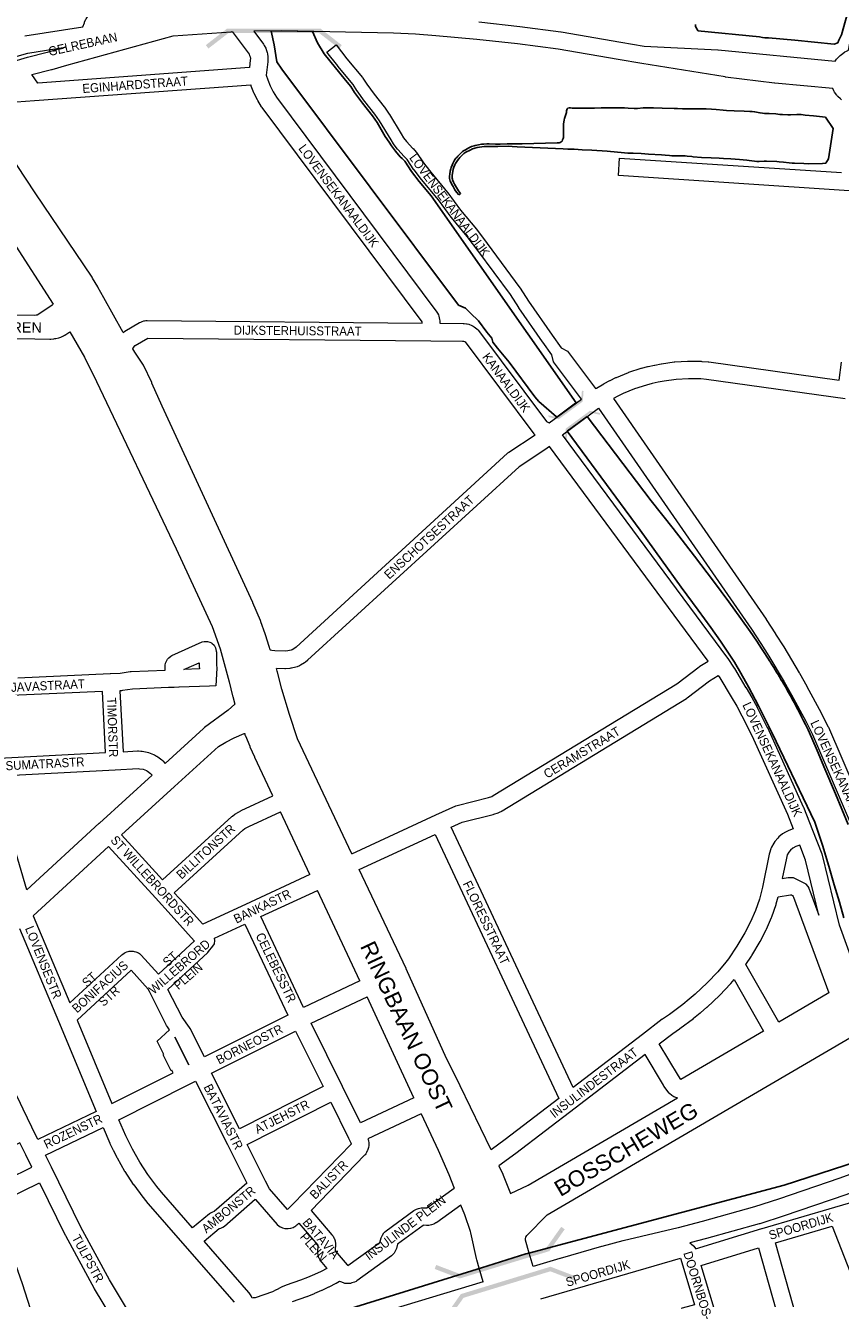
# Model space of a CAD drawing. Header units: metres. Extents: x 123817 to 142006, y 393105 to 406084.
# Tile 95 of 138: x 134923 to 135619, y 396927 to 398013. Entities that reach past the tile are written whole.
import ezdxf
from ezdxf.enums import TextEntityAlignment as Align

# ---------------------------------------------------------------- set-up
doc = ezdxf.new("R2010")
doc.units = ezdxf.units.M
doc.header["$MEASUREMENT"] = 0
doc.styles.add('Style-Arial', font='arial.ttf')

# ---------------------------------------------------------------- blocks, each defined once
blk = doc.blocks.new('gg0-viaduct_70')
at = {"linetype": 'Continuous', "lineweight": 0}
blk.add_hatch(color=7, dxfattribs=at).paths.add_polyline_path([(-55.8, -16.9), (-58, -14), (-40, 0), (40, 0), (58, -14), (55.8, -16.9), (38.7, -3.7), (-38.7, -3.7)])
blk = doc.blocks.new('gg0-viaduct_88')
at = {"linetype": 'Continuous', "lineweight": 0}
blk.add_hatch(color=7, dxfattribs=at).paths.add_polyline_path([(-55.8, -16.9), (-58, -14), (-40, 0), (40, 0), (58, -14), (55.8, -16.9), (38.7, -3.7), (-38.7, -3.7)])
blk = doc.blocks.new('gg0-viaduct_116')
at = {"linetype": 'Continuous', "lineweight": 0}
blk.add_hatch(color=7, dxfattribs=at).paths.add_polyline_path([(55.8, -16.9), (38.7, -3.7), (-38.7, -3.7), (-55.8, -16.9), (-58, -14), (-40, 0), (40, 0), (58, -14)])
blk = doc.blocks.new('gg0-viaduct_150')
at = {"linetype": 'Continuous', "lineweight": 0}
blk.add_hatch(color=7, dxfattribs=at).paths.add_polyline_path([(-55.8, -16.9), (-58, -14), (-40, 0), (40, 0), (58, -14), (55.8, -16.9), (38.7, -3.7), (-38.7, -3.7)])
blk = doc.blocks.new('gg0-viaduct_151')
at = {"linetype": 'Continuous', "lineweight": 0}
blk.add_hatch(color=7, dxfattribs=at).paths.add_polyline_path([(-55.8, -16.9), (-58, -14), (-40, 0), (40, 0), (58, -14), (55.8, -16.9), (38.7, -3.7), (-38.7, -3.7)])

msp = doc.modelspace()

# ---------------------------------------------------------------- linework, layer by layer
msp.add_line((135350.1, 396964.8), (135312.3, 396953))
at = {"color": 9, "linetype": 'Continuous', "lineweight": 0, "flags": 128}
for points in [[(134922.5, 398003.8), (134971.9, 398011.6), (134973.3, 398015), (134973.5, 398015.7), (134974.5, 398017.6), (134974.9, 398018.2), (134976.1, 398020.1), (134976.7, 398020.9), (134976.8, 398021), (134979.5, 398024.1), (134980.3, 398024.9), (134981.9, 398026.3), (134982.8, 398026.9), (134986.3, 398029.1), (134986.6, 398029.3), (134987.3, 398029.6), (134989.2, 398030.5), (134990.2, 398030.9), (135065.9, 398052.5), (134826.5, 398373.7)], [(135309.9, 398015.7), (135344.9, 398011.8), (135345, 398011.8), (135379.9, 398007.1), (135380.2, 398007.1), (135431.3, 397998.3), (135451, 397995.1), (135514.1, 397992), (135514.4, 397992), (135614.2, 397982.1), (135615.3, 397983.8), (135615.8, 397984.4), (135616.2, 397984.9), (135618.4, 397987.1), (135619.4, 397988), (135622, 397989.8), (135622.5, 397990.1), (135623.2, 397990.4), (135625.6, 397991.5), (135628.8, 398009.8), (135628.9, 398010.1), (135632.6, 398026.7)], [(134933.7, 397963.5), (134928.4, 397970.7), (134928.4, 397970.7), (134945.4, 397975), (134945.7, 397975.1), (134958.4, 397978.9), (135049.1, 398003.9), (135098.7, 398007.3), (135099.6, 398007.4), (135113.9, 397988.1), (135114.4, 397987), (135114.8, 397985.8), (135115, 397984.6), (135114.9, 397983), (135114.2, 397976.7), (134933.7, 397963.5)], [(135619.6, 397949.1), (135618.6, 397950), (135616.4, 397952.1), (135615.9, 397952.7), (135615.5, 397953.2), (135613.7, 397955.7), (135613.1, 397956.8), (135612.2, 397958.8), (135562.6, 397963.5), (135562.4, 397963.5), (135520.6, 397968.6), (135520.3, 397968.7), (135449, 397980.2), (135449, 397980.2), (135449, 397980.2), (135428.9, 397983.5), (135428.8, 397983.5), (135377.8, 397992.3), (135343.1, 397996.9), (135308.3, 398000.8), (135273.4, 398003.8), (135256, 398005.1), (135237.3, 398006.1), (135142, 398008.1), (135118, 398007.7), (135126.3, 397996.6), (135126.9, 397995.5), (135128.1, 397993.3), (135128.5, 397992.4), (135128.6, 397992.1), (135129.3, 397989.7), (135129.6, 397988.5), (135129.9, 397986), (135130, 397985), (135130, 397984.7), (135129.9, 397982.2), (135129.9, 397981.6), (135128.6, 397970.4), (135129.8, 397966.3), (135131.9, 397961.1), (135134.4, 397956.1), (135137.2, 397951.4), (135274.1, 397768.2), (135274.7, 397767.2), (135275.5, 397765.7), (135275.9, 397764.8), (135276.2, 397763.4), (135276.5, 397761.8), (135276.6, 397760.7), (135276.6, 397760.6), (135276.6, 397758.7), (135296.7, 397758.5), (135297.5, 397758.4), (135299.6, 397758.2), (135300.1, 397758.1), (135301.4, 397757.8), (135304.1, 397756.8), (135305.2, 397756.2), (135305.9, 397755.7), (135308.2, 397754), (135309.4, 397752.9), (135309.7, 397752.5), (135367.8, 397674.7), (135369.9, 397673.7), (135397.5, 397694), (135373.6, 397725.7), (135372.4, 397731.7)], [(134901.9, 397982.5), (134925.2, 397989.1), (134956.9, 397994), (134954.3, 397993.3), (134954.2, 397993.3), (134941.6, 397989.5), (134924.7, 397985.3), (134924.5, 397985.2), (134909.3, 397980.9)], [(135006.5, 397750.7), (135008, 397752), (135020.5, 397759.2), (135020.6, 397759.3), (135021.4, 397759.7), (135022.7, 397760.2), (135024.2, 397760.7), (135024.6, 397760.7), (135025.9, 397760.9), (135026.9, 397760.9), (135261.6, 397758.8), (135261.6, 397759.9), (135125, 397942.7), (135124.6, 397943.3), (135121.4, 397948.6), (135121.1, 397949.1), (135118.3, 397954.7), (135118.1, 397955.2), (135115.8, 397961), (135115.7, 397961.2), (135115.6, 397961.6), (135115.5, 397961.8), (134930.7, 397948.3), (134892.2, 397945.4)], [(135626, 397871.7), (135429.2, 397884.6), (135430.2, 397899.5), (135619.6, 397887.1)], [(135014.6, 397736.9), (135015.1, 397737.6), (135016.7, 397739.7), (135027.5, 397745.9), (135268.9, 397743.7), (135296.2, 397743.5), (135297, 397743.4), (135297.7, 397743.1), (135298.3, 397742.7), (135356.9, 397664.3), (135357.1, 397664), (135358.1, 397663.2), (135335.5, 397648.4), (135334.6, 397647.7), (135154, 397482.4), (135153, 397481.5), (135150.6, 397480.1), (135149.8, 397479.8), (135147.1, 397479.1), (135144.6, 397479), (135136, 397479.3), (135133.2, 397479.6), (135132.3, 397479.9), (135132, 397480)], [(135380.4, 397737.6), (135385.6, 397734.7), (135409.5, 397702.9), (135409.5, 397702.9), (135410.3, 397703.4), (135410.3, 397703.4), (135416.7, 397707.1), (135417, 397707.3), (135421.8, 397709.8), (135422.1, 397709.9), (135427, 397712.3), (135427.4, 397712.4), (135437.6, 397716.6), (135438.1, 397716.8), (135448.5, 397720.2), (135448.9, 397720.3), (135454.2, 397721.7), (135454.5, 397721.8), (135459.8, 397723), (135460.1, 397723), (135465.5, 397724.1), (135465.6, 397724.1), (135465.9, 397724.1), (135476.8, 397725.6), (135477.3, 397725.6), (135488.2, 397726.3), (135488.8, 397726.3), (135499.8, 397726.2), (135500.2, 397726.1), (135505.6, 397725.8), (135506.2, 397725.7), (135617.5, 397710.1), (135619.6, 397725.5)], [(135622.8, 397694.2), (135504.4, 397710.8), (135499.4, 397711.2), (135488.9, 397711.3), (135478.5, 397710.7), (135468.1, 397709.3), (135463, 397708.3), (135457.9, 397707.2), (135453, 397705.8), (135443, 397702.6), (135433.3, 397698.6), (135428.6, 397696.4), (135424.8, 397694.4), (135555.1, 397506.1), (135555.2, 397506), (135563.2, 397493.6), (135563.3, 397493.5), (135570.2, 397482.6), (135570.3, 397482.5), (135583.5, 397460.4), (135583.6, 397460.2), (135590, 397449), (135590, 397448.9), (135602.2, 397426.2), (135602.3, 397426), (135608.2, 397414.5), (135608.4, 397414.1), (135642.5, 397334.7)], [(135636.8, 397192.7), (135617.8, 397245.1), (135603.4, 397304.8), (135603.1, 397305.6), (135603.1, 397305.8), (135595.1, 397326), (135595.1, 397326), (135595.1, 397326), (135587.4, 397345.5), (135587.2, 397345.9), (135556.6, 397413.4), (135556.5, 397413.6), (135547.9, 397430.6), (135547.8, 397430.9), (135543.2, 397439.2), (135543.2, 397439.4), (135538.4, 397447.6), (135538.3, 397447.8), (135528.4, 397464.1), (135528.2, 397464.3), (135522.8, 397472.6), (135522.6, 397472.8), (135522.6, 397472.9), (135381.4, 397663.5), (135412.2, 397686.3), (135542.7, 397497.7), (135550.6, 397485.5), (135557.4, 397474.7), (135570.6, 397452.7), (135576.9, 397441.7), (135589, 397419.1), (135594.7, 397407.9), (135628.7, 397328.8)], [(135201.5, 397306.2), (135273.3, 397339.2), (135273.3, 397339.2), (135273.3, 397339.2), (135290.3, 397347), (135291.6, 397347.4), (135318.2, 397354), (135321.1, 397355), (135322.2, 397355.7), (135479.1, 397451.2), (135498, 397465.7), (135498.7, 397466.1), (135505.7, 397470.5), (135370.2, 397653.4), (135368.3, 397652), (135368, 397651.8), (135344.3, 397636.2), (135163.9, 397471.2), (135163.7, 397470.9), (135162.1, 397469.6), (135161.2, 397469), (135157.8, 397467), (135157.7, 397466.9), (135156.8, 397466.5), (135155, 397465.7), (135153.9, 397465.3), (135150.1, 397464.4), (135149.5, 397464.3), (135148.7, 397464.2), (135145.1, 397464), (135144.4, 397464), (135137.2, 397464.2)], [(134916.6, 397456.3), (134995.4, 397459.8), (134995.5, 397459.8), (134995.5, 397459.8), (135004, 397460.2), (135012.3, 397461.5), (135013.2, 397461.6), (135042.2, 397462.8), (135042.2, 397465.5), (135042.2, 397465.6), (135042.4, 397467.1), (135042.3, 397467.1), (135042.6, 397468.7), (135043, 397469.8), (135044.3, 397472), (135044.3, 397472.1), (135045.3, 397473.2), (135047.2, 397474.8), (135047.9, 397475.1), (135073.9, 397486.8), (135075.7, 397487.3), (135078.3, 397487.3), (135080.4, 397486.6), (135081.7, 397486), (135082, 397485.8), (135084, 397484.1), (135085.3, 397481.9), (135085.6, 397480.5), (135085.9, 397479), (135086, 397478), (135086.2, 397467.2), (135086.5, 397464.3), (135085.4, 397449.5), (135080.1, 397449.2), (135054.2, 397448.1), (135054, 397448.1), (135050, 397448), (135045.2, 397448), (135014.3, 397446.6), (135006, 397445.3), (135005.1, 397445.2), (135003.7, 397445.1), (135006.4, 397393.2), (135018.7, 397393.8), (135019.4, 397393.8), (135021.6, 397393.7), (135022.6, 397393.6), (135022.6, 397393.6), (135026.8, 397392.8), (135028.2, 397392.4), (135032.2, 397390.9), (135033.1, 397390.5), (135035, 397389.4), (135035.1, 397389.4), (135035.9, 397388.8), (135039.3, 397386.3), (135040.3, 397385.4), (135042.2, 397383.2)], [(135058.1, 397463.3), (135071.2, 397469.1), (135071.2, 397466.5), (135071.2, 397465.9), (135071.5, 397463.9), (135058.1, 397463.3)], [(135390.4, 397106.7), (135286.4, 397328.7), (135295.9, 397333), (135322.1, 397339.6), (135322.8, 397339.8), (135326.6, 397341.1), (135327.7, 397341.6), (135329.5, 397342.6), (135329.7, 397342.7), (135329.9, 397342.8), (135487.3, 397438.6), (135487.9, 397439), (135506.9, 397453.6), (135514.3, 397458.2), (135515.6, 397456.1), (135525.5, 397440.1), (135530.1, 397432), (135534.6, 397423.8), (135543, 397407), (135573.5, 397339.8), (135578.4, 397327.5), (135574.7, 397326), (135574.1, 397325.7), (135570.5, 397323.9), (135570.2, 397323.7), (135569.3, 397323.1), (135566.1, 397320.6), (135565.1, 397319.5), (135565.1, 397319.5), (135562.5, 397316.5), (135561.7, 397315.2), (135559.8, 397311.7), (135559.3, 397310.7), (135559.2, 397310.3), (135558.1, 397306.6), (135557.9, 397305.9), (135552.2, 397277.6), (135549.5, 397267.5), (135546.1, 397257.6), (135541.9, 397248.1), (135537.1, 397238.8), (135530.2, 397227.2), (135523, 397216.6), (135520.9, 397213.8), (135513.9, 397205.4), (135504.9, 397196.1), (135494.7, 397186.5), (135489.4, 397182), (135484, 397177.6), (135472.7, 397169.1), (135466.8, 397165.1), (135466.5, 397164.9), (135449.6, 397152), (135449.6, 397152), (135449.6, 397152), (135390.4, 397106.7)], [(134889.8, 397387), (134991.4, 397392.4), (134988.7, 397444.5), (134917.4, 397441.3), (134911.5, 397440.9), (134905.7, 397440.4), (134900, 397439.6), (134888.3, 397437.6), (134882.7, 397436.3), (134877.1, 397434.8), (134876.7, 397434.7), (134882, 397417.4), (134896.1, 397421.6), (134897, 397421.8), (134897.6, 397421.9), (134909.2, 397423), (134910.6, 397408), (134899.7, 397407), (134886.1, 397402.9), (134889.8, 397387)], [(134924.3, 397275.3), (134908.3, 397329.7), (134908.3, 397329.7), (134895.8, 397372.3), (134999.7, 397377.8), (135019.2, 397378.8), (135020.4, 397378.7), (135023.4, 397378.2), (135026.3, 397377.1), (135027.2, 397376.6), (135029.7, 397374.7), (135031.1, 397373.1)], [(135005.1, 397322.4), (135040, 397284), (135099.1, 397337.8), (135099.7, 397338.3), (135101.7, 397339.8), (135102.2, 397340.1), (135104.2, 397341.4), (135104.5, 397341.5), (135104.8, 397341.7), (135107, 397342.8), (135107.2, 397343), (135134.3, 397355.6)], [(135165.9, 397288.4), (135110.8, 397262.9), (135074.5, 397246.1), (135058.4, 397263.8), (135058.4, 397263.8), (135058.4, 397263.8), (135050.1, 397272.9), (135109, 397326.5), (135110.4, 397327.6), (135112, 397328.5), (135113.7, 397329.4), (135140.7, 397342)], [(135207.9, 397292.6), (135272.8, 397322.5), (135378.2, 397097.4), (135332.6, 397062.5), (135320.6, 397053.6)], [(134929.7, 397253.1), (134960.9, 397178.9), (135005.4, 397219.9), (135006.2, 397220.5), (135006.5, 397220.7), (135007.8, 397221.6), (135008.1, 397221.8), (135009.7, 397222.5), (135010.7, 397222.7), (135011.5, 397222.9), (135013, 397223), (135014.9, 397223), (135015.9, 397222.8), (135017.2, 397222.5), (135018.1, 397222.2), (135019.3, 397221.6), (135019.5, 397221.5), (135020.3, 397221), (135021.9, 397219.6), (135036.6, 397203.3), (135067.2, 397231.9), (135067.1, 397231.9), (135067.1, 397231.9), (135067.1, 397231.9), (135047.3, 397253.7), (135034, 397268.4), (135034, 397268.4), (135034, 397268.4), (134994, 397312.3)], [(135600.3, 397253.7), (135588.9, 397300.8), (135583.9, 397313.5), (135580.6, 397312.2), (135578.1, 397310.9), (135576.1, 397309.3), (135574.5, 397307.4), (135573.3, 397305.2), (135572.5, 397302.5), (135569, 397285.1), (135574.1, 397285.9), (135575.3, 397286), (135577.1, 397286), (135578.4, 397285.9), (135589, 397280.5), (135589.2, 397280.2), (135590.8, 397278.2), (135591.6, 397276.8), (135592.3, 397275.2), (135592.6, 397274.6), (135600.3, 397253.7)], [(135208.3, 397197.7), (135160.4, 397175), (135124, 397252.5), (135172.2, 397274.8)], [(135566, 397162.5), (135537.9, 397211.8), (135542.8, 397218.9), (135543, 397219.4), (135550.1, 397231.3), (135550.3, 397231.7), (135555.3, 397241.4), (135555.6, 397241.9), (135559.9, 397251.9), (135560.1, 397252.4), (135560.1, 397252.4), (135563.7, 397262.8), (135563.9, 397263.3), (135565.5, 397269.3), (135576, 397271), (135576.4, 397271), (135576.8, 397271), (135577.2, 397270.8), (135577.6, 397270.6), (135577.8, 397270.4), (135578.4, 397269.7), (135578.6, 397269.1), (135608.6, 397187.5), (135607.2, 397186.6), (135566, 397162.5)], [(134918, 397242.3), (134951.2, 397163.3), (134983.4, 397086.4), (134933.6, 397062.5), (134928.6, 397072.9), (134921.2, 397088.3), (134921.2, 397088.4), (134916.5, 397097.9), (134916.4, 397098), (134911.6, 397107.4), (134911.5, 397107.6), (134901.3, 397126.1), (134901.1, 397126.3), (134890.2, 397144.4), (134890.1, 397144.6), (134884.4, 397153.5), (134884.3, 397153.7), (134872.4, 397171.1), (134872.3, 397171.3), (134866.1, 397179.8), (134866, 397180), (134859.5, 397188.4)], [(135075.9, 397132.8), (135063.6, 397157), (135063, 397158), (135056.7, 397166.8), (135044.7, 397190.4), (135078.6, 397222), (135079.2, 397222.7), (135079.3, 397222.7), (135083, 397227.2), (135084.3, 397229.4), (135084.7, 397232), (135084.3, 397234.1), (135110.4, 397246.2), (135146.9, 397168.4), (135075.9, 397132.8)], [(134996.9, 397093.1), (135049, 397119.3), (135048, 397121.4), (135047.3, 397121.1), (135040.5, 397134.5), (135041.2, 397134.8), (135035.5, 397146.2), (135046, 397156), (135044.2, 397158.5), (135043.5, 397159.5), (135028.8, 397188.6), (135027.7, 397190.7), (135013.3, 397206.8), (134967.1, 397164.2), (134996.9, 397093.1)], [(135482.5, 397113.6), (135480.3, 397116.6), (135464, 397144.1), (135475.5, 397152.9), (135481.3, 397156.8), (135481.5, 397157), (135493.1, 397165.6), (135493.3, 397165.8), (135498.9, 397170.4), (135499.1, 397170.5), (135504.6, 397175.2), (135504.8, 397175.4), (135515.3, 397185.3), (135515.6, 397185.6), (135524.9, 397195.2), (135525.2, 397195.6), (135525.2, 397195.6), (135528, 397198.9), (135553.1, 397154.9), (135482.5, 397113.6)], [(135254.4, 397097.8), (135209, 397076.7), (135193.7, 397107.5), (135166.9, 397161.5), (135214.6, 397184.1)], [(135105.6, 397071.4), (135081.7, 397119), (135153.5, 397154.9), (135177, 397107.5), (135105.6, 397071.4)], [(135062.4, 397126.1), (135058, 397134.9), (135050.4, 397149.8), (135050.5, 397149.7), (135062.5, 397126.1), (135062.4, 397126.1)], [(135479.6, 397097.9), (135479.2, 397097.9), (135479, 397098), (135476.5, 397098.8), (135474.8, 397099.9), (135474.7, 397099.9), (135472.7, 397101.6), (135472.4, 397101.9), (135468, 397107.9), (135467.6, 397108.6), (135452, 397134.9), (135392.2, 397089.2), (135392.2, 397089.2), (135392.2, 397089.2), (135341.7, 397050.5), (135341.6, 397050.5), (135327.2, 397039.8)], [(135065.6, 396987), (135039.1, 397017.4), (135035.1, 397022.2), (135027.6, 397032.4), (135020.6, 397043), (135014.4, 397054.1), (135011.5, 397059.7), (135008.8, 397065.4), (135002.8, 397079.3), (135062.5, 397109.3), (135068.3, 397112.2), (135095.6, 397058), (135095.6, 397058), (135095.6, 397058), (135112, 397025.2), (135084.2, 397000.9), (135082.8, 397000.5), (135081, 396999.7), (135080, 396999), (135065.6, 396987)], [(135146.7, 397002.6), (135131.3, 397020.4), (135128, 397026.8), (135128, 397026.8), (135128, 397026.8), (135112.3, 397058), (135183.6, 397094.1), (135198.8, 397063.4), (135198.8, 397063.4), (135198.8, 397063.4), (135200.8, 397059.5), (135201, 397058.8), (135200.9, 397058.5), (135151.2, 397007.2), (135146.7, 397002.6)], [(135260.7, 397084.2), (135215.4, 397063.1), (135215.6, 397062.5), (135215.9, 397060.9), (135216, 397059.7), (135216.1, 397058.9), (135216.1, 397058.5), (135216, 397057.2), (135215.7, 397055.5), (135214.9, 397053), (135214.8, 397052.7), (135214.2, 397051.4), (135213.6, 397050.3), (135212.9, 397049.3), (135212.5, 397048.9), (135166.8, 397001.7), (135184.6, 396981.2), (135184.7, 396981.1), (135185.1, 396980.6), (135185.7, 396979.8), (135186.6, 396978), (135186.7, 396977.7), (135187.3, 396975.9), (135187.7, 396973.5), (135187.6, 396973.1), (135187.3, 396967.4), (135197.7, 396955.4), (135198.3, 396954.8), (135225.6, 396974.6), (135226.6, 396978.5), (135226.8, 396979.1), (135227.7, 396980.8), (135229, 396982.8), (135229.5, 396983.3), (135230.8, 396984.5), (135254.6, 397001.8), (135255.2, 397002.2), (135255.7, 397002.5), (135256.7, 397003), (135258.5, 397003.6), (135260.9, 397004.1), (135261, 397004.1), (135263, 397004.2), (135265.4, 397004), (135265.6, 397004), (135265.7, 397004.1), (135288.9, 397020.9)], [(135023.7, 396894.4), (134994.7, 396942.6), (134970.3, 396987.5), (134945.3, 397038.7), (134945.3, 397038.7), (134945.3, 397038.7), (134940.2, 397049.1), (134989.3, 397072.6), (134995.1, 397059.3), (134995.2, 397059.1), (134998, 397053.2), (134998.1, 397053), (135001.1, 397047.1), (135001.2, 397046.8), (135007.7, 397035.4), (135008, 397035), (135015.1, 397024), (135015.4, 397023.7), (135023.2, 397013.1), (135023.4, 397012.9), (135027.5, 397007.8), (135027.6, 397007.7), (135027.7, 397007.6), (135059.2, 396971.6), (135059.2, 396971.6), (135059.2, 396971.6), (135101.2, 396923.5)], [(134886.6, 397018.4), (134928.5, 397038.8), (134923.4, 397049.2), (134923.4, 397049.2), (134923.4, 397049.2), (134918.3, 397059.6), (134876.5, 397039.4), (134881.3, 397029.3), (134881.3, 397029.3), (134881.3, 397029.3), (134886.6, 397018.4)], [(135490, 396974.2), (135491.6, 396973.1), (135493.1, 396971.7), (135493.4, 396971.3), (135494.8, 396969.4), (135495, 396969.1), (135551.6, 396986.5), (135551.7, 396986.5), (135551.7, 396986.6), (135613.9, 397004.7), (135693.7, 397028.1), (135693.5, 397029.5), (135691.4, 397040.2)], [(134927.4, 396917.9), (134920.6, 396939.2), (134920.6, 396939.3), (134916.9, 396949.9), (134916.9, 396950), (134916.8, 396950), (134911.8, 396963.6), (134911.6, 396964.1), (134892.9, 397004.9), (134935.1, 397025.4), (134956.9, 396980.7), (134957.1, 396980.4), (134981.6, 396935.3), (134981.8, 396935), (135010.3, 396887.6)], [(135116.5, 396927.1), (135116.3, 396927.7), (135115.6, 396929.1), (135114.6, 396930.8), (135113.9, 396931.7), (135113.8, 396931.8), (135075.5, 396975.7), (135088.3, 396986.4), (135089.9, 396986.9), (135091.6, 396987.6), (135092.8, 396988.4), (135119.1, 397011.5), (135119.2, 397011.3), (135119.3, 397011.2), (135137.8, 396990), (135139.5, 396988.5), (135140.4, 396988), (135140.6, 396987.9), (135142.4, 396987.1), (135144.4, 396986.6), (135145, 396986.5), (135147.3, 396986.4), (135149.3, 396986.7), (135149.5, 396986.8), (135151.4, 396987.4), (135152.3, 396987.8), (135152.9, 396988.1), (135153.8, 396988.7), (135154.8, 396989.5), (135155.5, 396990.1), (135156.3, 396990.9), (135172.6, 396972.2), (135172.2, 396966.4), (135172.2, 396966), (135172.6, 396963.7), (135173.2, 396961.8), (135173.3, 396961.5), (135174.6, 396959.3), (135174.6, 396959.2), (135180.4, 396952.5), (135175.4, 396949.9), (135169.6, 396947.2), (135163.7, 396944.7), (135157.8, 396942.3), (135145.5, 396938.1), (135145, 396937.9), (135141.3, 396936.3), (135140.9, 396936.1), (135137.3, 396934.3), (135137, 396934.2), (135133.9, 396932.5), (135119.2, 396927.4), (135117.3, 396927.2), (135116.5, 396927.1)], [(135294.6, 397006.5), (135274.1, 396991.7), (135273.5, 396991.3), (135273.3, 396991.2), (135271.7, 396990.3), (135269.6, 396989.6), (135267.3, 396989.1), (135267.1, 396989.1), (135265.2, 396989), (135262.8, 396989.2), (135262.6, 396989.1), (135240.7, 396973.2), (135239.7, 396969.3), (135239.5, 396968.8), (135238.9, 396967.6), (135238.4, 396966.6), (135237.6, 396965.5), (135236.9, 396964.6), (135236.8, 396964.6), (135235.5, 396963.3), (135206, 396941.8), (135205.3, 396941.4), (135204, 396940.8), (135201.7, 396940), (135200.6, 396939.7), (135199.3, 396939.6), (135196.9, 396939.6), (135195.7, 396939.7), (135194.4, 396940.1), (135192.2, 396940.9), (135191.2, 396941.3), (135188.2, 396939.6), (135188, 396939.5), (135182.1, 396936.5), (135181.8, 396936.4), (135175.9, 396933.6), (135175.6, 396933.5), (135169.6, 396930.9), (135169.4, 396930.8), (135163.2, 396928.3), (135162.9, 396928.2), (135150.6, 396924)], [(135587.1, 396889.5), (135563.1, 396974.3), (135611.5, 396988.4), (135642.3, 396910), (135587.1, 396889.5)], [(135517.9, 396878), (135513.7, 396908.5), (135513.4, 396909.6), (135510.8, 396918.2), (135499.8, 396954.8), (135548.7, 396969.9), (135572.7, 396885.3), (135572.6, 396885.2), (135532.6, 396880), (135517.9, 396878)], [(135362.8, 396926.4), (135482.1, 396961.2), (135483.3, 396957.6), (135494.2, 396921.3), (135463.5, 396913.1), (135452.3, 396910.5), (135428.5, 396905.6), (135369.4, 396894.2)]]:
    msp.add_lwpolyline(points, dxfattribs=at)
at = {"flags": 128}
for points in [[(135494.9, 398013.6), (135494.8, 398011.8), (135496.8, 398008.5), (135497, 398008.2), (135549.5, 398003), (135552.2, 398002.3), (135554, 398002.1), (135557.3, 398002.1), (135579.8, 398000), (135613.2, 397996.8), (135616.3, 397997.8), (135617.3, 398000), (135619.5, 398004.7), (135626.3, 398029.2)], [(135625.3, 397331.1), (135614.5, 397357.2), (135605.4, 397378.6), (135598.8, 397394.2), (135594.1, 397404.8), (135591, 397411.7), (135588.9, 397416.3), (135587.2, 397419.6), (135585.5, 397422.8), (135583.9, 397426), (135582.2, 397429.2), (135580.6, 397432.2), (135579, 397435.2), (135577.4, 397438.1), (135575.9, 397440.9), (135574.4, 397443.6), (135573, 397446.1), (135571.6, 397448.5), (135570.3, 397450.7), (135569.1, 397452.9), (135567.8, 397454.9), (135566.6, 397457), (135565.4, 397459), (135564.2, 397461), (135562.9, 397463), (135561.7, 397464.9), (135560.6, 397466.7), (135559.6, 397468.3), (135558.8, 397469.6), (135558.1, 397470.7), (135557.3, 397472), (135556.1, 397473.9), (135554.1, 397476.9), (135551.3, 397481.2), (135547.2, 397487.4), (135541.5, 397495.8), (135533.7, 397506.8), (135523.5, 397521), (135510.4, 397538.7), (135494.2, 397560), (135475.9, 397583.5), (135457.1, 397607.1), (135402.4, 397679), (135385.5, 397666.5), (135447.7, 397582.1), (135465.8, 397556.8), (135482.8, 397533.4), (135497.1, 397513.8), (135508, 397499), (135516.2, 397487.5), (135522.6, 397478.2), (135528.1, 397469.5), (135533.7, 397460.1), (135540.2, 397448.4), (135548.8, 397432.2), (135560.3, 397409.1), (135596.9, 397333), (135603.3, 397313.4), (135608.7, 397295.6), (135613.4, 397279.5), (135617.7, 397264.8), (135621.6, 397251.4)], [(135684.6, 397060.4), (135570.6, 397023.5), (135351.5, 396965.2), (135350.1, 396964.8)], [(135312.3, 396953), (135077.6, 396880), (134913.9, 396833.2), (134808.8, 396815.2), (134688.1, 396803.2), (134597.3, 396803.2), (134535, 396806.8), (134508.4, 396811.8)]]:
    msp.add_lwpolyline(points, dxfattribs=at)
for points in [[(135142, 398008.1), (135132.7, 398007.9), (135135.3, 397996.2), (135137.7, 397981.5), (135142, 397975.4), (135292.7, 397774.2), (135298.5, 397771.4), (135302.9, 397767.2), (135309.7, 397760.8), (135316.7, 397751.1), (135321.2, 397745.9), (135321.9, 397742.5), (135325.9, 397737.4), (135335.8, 397725.4), (135357.7, 397695.9), (135361.1, 397692), (135376.4, 397678.7), (135376.5, 397678.6), (135392.6, 397690.4), (135393.1, 397690.8), (135269.4, 397867.4), (135259, 397879.5), (135252.4, 397888.1), (135246.7, 397896.8), (135244.6, 397899.3), (135243, 397900.6), (135239, 397905.4), (135235.5, 397910), (135233.4, 397913.1), (135230.1, 397918), (135223.1, 397930), (135219.3, 397935.6), (135210.6, 397946.4), (135203.9, 397955.6), (135200.7, 397960.7), (135196.3, 397965.9), (135177.9, 397988.4), (135172.4, 397997.9), (135168, 398007.5)], [(135292.8, 397868.2), (135294.4, 397869.4), (135292.7, 397871.7), (135290.9, 397874.5), (135289.3, 397877.2), (135288.4, 397879), (135288, 397879.9), (135287.6, 397880.8), (135287.4, 397881.6), (135287.2, 397882.5), (135287.2, 397883.6), (135287.2, 397884.7), (135287.5, 397886.6), (135287.7, 397888.1), (135288.1, 397890), (135288.4, 397891), (135288.7, 397891.9), (135289.5, 397893.7), (135290.1, 397894.8), (135291.1, 397896.5), (135291.7, 397897.4), (135292.9, 397899), (135293.7, 397899.9), (135296.6, 397902.8), (135297.3, 397903.4), (135298.1, 397904), (135299, 397904.5), (135302.6, 397906.4), (135304.7, 397907.4), (135305.7, 397907.8), (135306.7, 397908.1), (135308.7, 397908.5), (135312.6, 397909.2), (135314.6, 397909.4), (135316.9, 397909.5), (135318.9, 397909.5), (135326.1, 397909.4), (135335.1, 397909.6), (135338.4, 397909.5), (135342.7, 397909.2), (135382, 397907.4), (135386.1, 397907.1), (135389.1, 397907.1), (135391.5, 397907), (135398.2, 397906.6), (135406.5, 397906.4), (135419.4, 397905.5), (135434.3, 397904), (135437.3, 397903.8), (135441.8, 397903.8), (135448.5, 397903.4), (135454.9, 397903), (135465.8, 397902.3), (135468.9, 397902), (135472.6, 397901.6), (135474.6, 397901.4), (135476.6, 397901.4), (135478.9, 397901.5), (135486.1, 397901.4), (135487.7, 397901.3), (135491.7, 397900.8), (135493, 397900.6), (135500, 397900.1), (135508.4, 397899.7), (135515.2, 397899.5), (135518.7, 397899.3), (135525.1, 397898.9), (135532.5, 397898.2), (135538.7, 397897.8), (135540.7, 397897.5), (135545.2, 397896.8), (135547.2, 397896.7), (135549.2, 397896.6), (135553.6, 397896.8), (135555.6, 397896.8), (135564.4, 397896.5), (135566.4, 397896.4), (135570, 397896.1), (135574.8, 397895.5), (135577.4, 397895.3), (135579.4, 397895.1), (135587.3, 397894.8), (135591.7, 397894.5), (135603.4, 397895), (135606.1, 397895.1), (135608.3, 397898.9), (135612.4, 397924.8), (135605.8, 397934.4), (135595.5, 397935.6), (135588.6, 397936.1), (135585, 397936.6), (135583.5, 397936.8), (135581.5, 397936.8), (135576.1, 397936.5), (135573.6, 397936.5), (135569.2, 397936.6), (135566.8, 397936.8), (135563.4, 397937.3), (135557.7, 397937.6), (135553.9, 397937.7), (135552, 397937.8), (135550, 397938.1), (135545.3, 397939), (135543.4, 397939.2), (135541.4, 397939.4), (135536.4, 397939.6), (135527.8, 397939.9), (135521.5, 397940.2), (135518.6, 397940.4), (135512.7, 397941), (135508.5, 397941.2), (135504.1, 397941.5), (135500, 397941.6), (135492.4, 397941.6), (135487.6, 397941.5), (135485.7, 397941.5), (135483.7, 397941.6), (135479.7, 397941.8), (135476.7, 397941.9), (135466.4, 397942), (135459.1, 397942.3), (135454, 397942.4), (135452, 397942.4), (135450.2, 397942.3), (135445.5, 397941.9), (135444.5, 397941.9), (135442.6, 397941.9), (135437.4, 397942.2), (135434.2, 397942.3), (135426.7, 397942.3), (135418.8, 397942.3), (135414.4, 397942.3), (135408.6, 397942.2), (135403.9, 397942.2), (135399.5, 397942.2), (135391.9, 397942), (135390.9, 397942), (135389.9, 397942.1), (135388.1, 397942.5), (135387.1, 397942.5), (135386.1, 397942.1), (135385.4, 397941.4), (135385.1, 397940.7), (135384.9, 397939.7), (135384.7, 397938.5), (135384.5, 397937.5), (135383.4, 397934.1), (135383.2, 397933.4), (135382.9, 397932.3), (135382.4, 397928.6), (135382.4, 397925.6), (135382.4, 397921), (135382.4, 397919), (135382.3, 397918), (135382.2, 397917.2), (135382, 397916.2), (135381.5, 397915), (135381, 397914.1), (135380.3, 397913.4), (135379.4, 397912.9), (135378.5, 397912.6), (135377, 397912.4), (135346.9, 397911.6), (135338, 397911.8), (135336.4, 397911.7), (135334.1, 397911.7), (135328.2, 397911.5), (135324.2, 397911.5), (135318.8, 397911.7), (135316.8, 397911.7), (135314.3, 397911.5), (135312.3, 397911.3), (135309.7, 397910.8), (135307, 397910.3), (135306, 397910.1), (135304.8, 397909.7), (135303.8, 397909.4), (135301.5, 397908.3), (135298.6, 397906.7), (135296.8, 397905.7), (135296, 397905.1), (135295.1, 397904.3), (135292.1, 397901.3), (135291.1, 397900.1), (135290.5, 397899.4), (135289.3, 397897.7), (135288.6, 397896.6), (135287.7, 397894.8), (135287.1, 397893.5), (135286.4, 397891.6), (135286, 397890.4), (135285.6, 397888.5), (135285.2, 397885.8), (135285.1, 397884.1), (135285.1, 397883.1), (135285.1, 397882.1), (135285.3, 397881.1), (135285.6, 397879.9), (135286, 397879), (135287, 397877), (135288, 397875.2), (135289.6, 397872.5), (135291, 397870.6)]]:
    msp.add_lwpolyline(points, close=True, dxfattribs=at)
at = {"color": 111, "linetype": 'Continuous', "lineweight": 0, "flags": 128}
msp.add_lwpolyline([(135372.4, 397731.7), (135364.5, 397742.6), (135364.4, 397742.7), (135344.1, 397771.8), (135344, 397772), (135336.9, 397783.1), (135309.2, 397820.7), (135300.1, 397832.6), (135286.7, 397848.8), (135286.5, 397849.1), (135275.5, 397863.9), (135261.2, 397881.2), (135261.1, 397881.3), (135254.8, 397889.4), (135254.6, 397889.6), (135248.7, 397898.3), (135246.4, 397901), (135240.9, 397906.9), (135240.7, 397907.1), (135240.7, 397907.1), (135237.6, 397910.9), (135237.1, 397911.6), (135235.1, 397915.2), (135225.2, 397931.4), (135221.3, 397937.1), (135212.7, 397947.8), (135212.5, 397948), (135206.1, 397956.8), (135205.9, 397957.1), (135202.7, 397962.2), (135189.7, 397978), (135189.6, 397978.1), (135180.4, 397989.8), (135188.3, 397996), (135197.4, 397984.3), (135210.6, 397968.3), (135211, 397967.8), (135214.3, 397962.6), (135220.6, 397954), (135229.2, 397943.3), (135229.4, 397942.9), (135233.6, 397936.9), (135233.7, 397936.7), (135243.7, 397920.3), (135243.8, 397920.2), (135245.6, 397916.9), (135248.4, 397913.6), (135253.8, 397907.7), (135253.9, 397907.6), (135256.5, 397904.6), (135256.5, 397904.6), (135256.8, 397904.2), (135262.8, 397895.4), (135268.9, 397887.5), (135283.3, 397870.1), (135283.4, 397869.9), (135294.4, 397855.1), (135307.9, 397838.9), (135308, 397838.8), (135317.2, 397826.7), (135317.2, 397826.7), (135345, 397788.9), (135345.2, 397788.7), (135352.4, 397777.4), (135372.6, 397748.4), (135380.4, 397737.6)], dxfattribs=at)
at = {"color": 1, "linetype": 'Continuous', "lineweight": 0, "flags": 128}
for points in [[(135006.5, 397750.7), (134990, 397780.3), (134990, 397780.3), (134989.9, 397780.4), (134984.8, 397789.5), (134984.7, 397789.5), (134984.7, 397789.6), (134980.4, 397797), (134979.9, 397797.9), (134931.3, 397869.8), (134877.3, 397951.5)], [(134847.7, 397923.3), (134912.4, 397828.5), (134946.6, 397774.9)], [(134961, 397751.4), (134973.4, 397729.8), (134983.7, 397709), (135051.8, 397566.2), (135082.3, 397499.9), (135089.2, 397481), (135097, 397452.7), (135099.8, 397440.8), (135100, 397440.2), (135101.8, 397433.7)], [(135132, 397480), (135131, 397483), (135127.9, 397493), (135127.7, 397493.7), (135124, 397504.1), (135124, 397504.3), (135123.7, 397505.1), (135117.1, 397520.2), (135117, 397520.5), (135039.7, 397687.8), (135031, 397707.5), (135030.8, 397708), (135023.7, 397722.8), (135022.7, 397724.5), (135016.5, 397734), (135016.5, 397734), (135016.5, 397734), (135014.6, 397736.9)], [(135201.5, 397306.2), (135155.1, 397404.2), (135148.3, 397424.9), (135142, 397446.5), (135138.2, 397461), (135137.9, 397461.9), (135137.2, 397464.2)], [(135134.3, 397355.6), (135118.9, 397388.1), (135118.7, 397388.5), (135114.9, 397397.1), (135114.7, 397397.6), (135111.1, 397406.3), (135110.9, 397406.8), (135110.9, 397406.8), (135110.2, 397408.7)], [(135165.9, 397288.4), (135140.7, 397342)], [(135320.6, 397053.6), (135294.1, 397108.3), (135294, 397108.4), (135282.5, 397131.4), (135248.1, 397207.9), (135248, 397208.2), (135207.9, 397292.6)], [(135208.3, 397197.7), (135172.2, 397274.8)], [(135254.4, 397097.8), (135214.6, 397184.1)], [(135356.4, 396954), (135353, 396965.4), (135349.8, 396976.4), (135349.9, 396978), (135350.2, 396979.1), (135351, 396980.4), (135368.3, 396998.1), (135638.2, 397155.8)], [(135327.2, 397039.8), (135330.5, 397032.7), (135330.8, 397031.9), (135337, 397016.2), (135352, 397023.3), (135479.6, 397097.9)], [(135260.7, 397084.2), (135275.2, 397053.3), (135284.4, 397032.4), (135288.9, 397020.9)], [(135313.8, 396941), (135310.3, 396952.6), (135310.3, 396952.6), (135310.3, 396952.6), (135308.2, 396959.7), (135307.9, 396960.9), (135303.3, 396982.9), (135302.9, 396983.8), (135298, 396998.1), (135294.6, 397006.5)]]:
    msp.add_lwpolyline(points, dxfattribs=at)
at = {"color": 40, "linetype": 'Continuous', "lineweight": 0, "flags": 128}
for points in [[(134946.6, 397774.9), (134945.8, 397774.1), (134933.7, 397765.9), (134932.9, 397765.6), (134932.1, 397765.4), (134930.8, 397765.3), (134889.8, 397765.6), (134889.1, 397765.5), (134881.2, 397765), (134880.2, 397764.9), (134872.4, 397763.6), (134872.4, 397763.5), (134871.4, 397763.3), (134863.9, 397761.2), (134863, 397760.9), (134859.3, 397759.6), (134858.6, 397759.3), (134854.2, 397757.2)], [(134890, 397745.6), (134931.1, 397745.3), (134931.1, 397745.3), (134931.1, 397745.3), (134943.8, 397745.2), (134944.7, 397745.2), (134947.3, 397745.4), (134948.2, 397745.5), (134949, 397745.7), (134951.5, 397746.3), (134953.1, 397746.9), (134955.5, 397748), (134956.3, 397748.4), (134956.6, 397748.6), (134961, 397751.4)], [(135101.8, 397433.7), (135096, 397428.5), (135075.9, 397413.7), (135075.5, 397413.4), (135075.1, 397413), (135042.2, 397383.2)], [(135005.1, 397322.4), (135050.2, 397363.4), (135087.8, 397397.6), (135094.2, 397401.4), (135101.3, 397405.1), (135109.6, 397408.6), (135110.2, 397408.7)], [(134924.3, 397275.3), (134986, 397332.2), (134986, 397332.2), (134986.1, 397332.2), (135031.1, 397373.1)], [(134929.7, 397253.1), (134994, 397312.3)]]:
    msp.add_lwpolyline(points, dxfattribs=at)
at = {"color": 191, "linetype": 'Continuous', "lineweight": 0, "flags": 128}
for points in [[(135686.8, 397054.5), (135618.2, 397029.4), (135565.9, 397011.6), (135545.2, 397004.9), (135500.5, 396992.4), (135480.1, 396987.1), (135433.2, 396975.9), (135433, 396975.9), (135415, 396971.2), (135414.8, 396971.1), (135379.3, 396961), (135379.1, 396960.9), (135356.4, 396954)], [(135691.4, 397040.2), (135623.2, 397015.3), (135623.1, 397015.2), (135570.7, 396997.4), (135570.6, 396997.4), (135549.7, 396990.6), (135549.4, 396990.5), (135504.4, 396977.9), (135504.3, 396977.9), (135490, 396974.2)], [(135313.8, 396941), (135169, 396897.2), (135027.9, 396855.2), (135017.1, 396852.1)]]:
    msp.add_lwpolyline(points, dxfattribs=at)

# ---------------------------------------------------------------- block references
at = {"color": 7, "linetype": 'Continuous', "lineweight": 0}
msp.add_blockref('gg0-viaduct_88', (135135, 398009.9), dxfattribs=at)
at = {"color": 7, "linetype": 'Continuous', "lineweight": 0, "extrusion": (0, 0, -1), "xscale": 0.3194761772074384, "zscale": 0.3194761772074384}
for name, p, yscale, rotation in [('gg0-viaduct_150', (-135388.4, 397684.3), 0.4728755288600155, 143.5924179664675), ('gg0-viaduct_151', (-135394.5, 397676.4), 0.4728755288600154, 323.5924179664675)]:
    msp.add_blockref(name, p, dxfattribs=dict(at, yscale=yscale, rotation=rotation))
at = {"color": 7, "linetype": 'Continuous', "lineweight": 0}
for name, p, rotation in [('gg0-viaduct_70', (135331.9, 396955.5), 196.9632854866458), ('gg0-viaduct_116', (135332.9, 396942.2), 16.96328548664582)]:
    msp.add_blockref(name, p, dxfattribs=dict(at, rotation=rotation))

# ---------------------------------------------------------------- texts
at = {"color": 8, "style": 'Style-Arial', "width": 0.909091}
for s, rotation, p in [('GELREBAAN', 12.381, (134972, 397996.7)), ('EGINHARDSTRAAT', 4.1804, (135016.6, 397962.1)), ('LOVENSEKANAALDIJK', 306.7554, (135190.4, 397867.5)), ('LOVENSEKANAALDIJK', 306.7554, (135285, 397859.5)), ('DIJKSTERHUISSTRAAT', 359.4835, (135155.3, 397752.3)), ('KANAALDIJK', 306.7554, (135333.5, 397708.1)), ('ENSCHOTSESTRAAT', 42.4654, (135267.6, 397576.2)), ('JAVASTRAAT', 2.8684, (134942.2, 397449.6)), ('TIMORSTR', 271.9771, (134997.4, 397413.9)), ('LOVENSEKANAALDIJK', 294.8019, (135560.5, 397386.7)), ('LOVENSEKANAALDIJK', 294.8019, (135618.5, 397371.4)), ('CERAMSTRAAT', 31.2575, (135397.9, 397392.5)), ('SUMATRASTR', 3.0495, (134939.7, 397382.9)), ('BILLITONSTR', 42.3357, (135076.9, 397308)), ('ST WILLEBRORDSTR', 312.2542, (135031.4, 397283.1)), ('BANKASTR', 25.6195, (135125.2, 397261.3)), ('FLORESSTRAAT', 295.417, (135316.3, 397247.3)), ('LOVENSESTR', 292.0253, (134938.4, 397213.5)), ('WILLEBRORD', 40.6162, (135054.5, 397209.8)), ('CELEBESSTR', 295.9834, (135136.9, 397209)), ('ST.', 40.6162, (135047.6, 397217.2)), ('BONIFACIUS', 41.9601, (134986.7, 397192.7)), ('PLEIN', 40.6162, (135061.8, 397201.8)), ('ST ', 41.9601, (134978.7, 397199.7)), ('STR', 41.9601, (134994.4, 397184.8)), ('BORNEOSTR', 26.8213, (135114.2, 397143.6)), ('INSULINDESTRAAT', 37.2217, (135408.2, 397110.8)), ('BATAVIASTR', 296.8008, (135092, 397081.8)), ('ATJEHSTR', 26.665, (135142, 397081.8)), ('ROZENSTR', 25.5992, (134963.6, 397069.3)), ('BALISTR', 45.6685, (135181.9, 397028.1)), ('AMBONSTR', 39.5268, (135096.4, 397002.7)), ('INSULINDE PLEIN', 37.1405, (135247.1, 396987.1)), ('BATAVIA', 310.6771, (135175.4, 396978.1)), ('SPOORDIJK', 16.4034, (135584.9, 396988.4)), ('TULPSTR', 298.3898, (134976.4, 396960.9)), ('PLEIN', 310.6771, (135168.9, 396970.7)), ('SPOORDIJK', 16.2185, (135411.6, 396948.3)), ('DOORNBOS-', 287.189, (135497, 396937.9))]:
    msp.add_text(s, height=7.7, rotation=rotation, dxfattribs=at).set_placement(p, align=Align.MIDDLE_CENTER)
at = {"style": 'Style-Arial'}
for s, height, rotation, p in [(' METEREN', 8.8, 359.5967, (134905.3, 397755.2)), ('RINGBAAN OOST', 13.6, 295.1325, (135248.2, 397158.6)), ('BOSSCHEWEG', 13.6, 30.5422, (135435.7, 397054.2))]:
    msp.add_text(s, height=height, rotation=rotation, dxfattribs=at).set_placement(p, align=Align.MIDDLE_CENTER)

doc.saveas('drawing.dxf')
